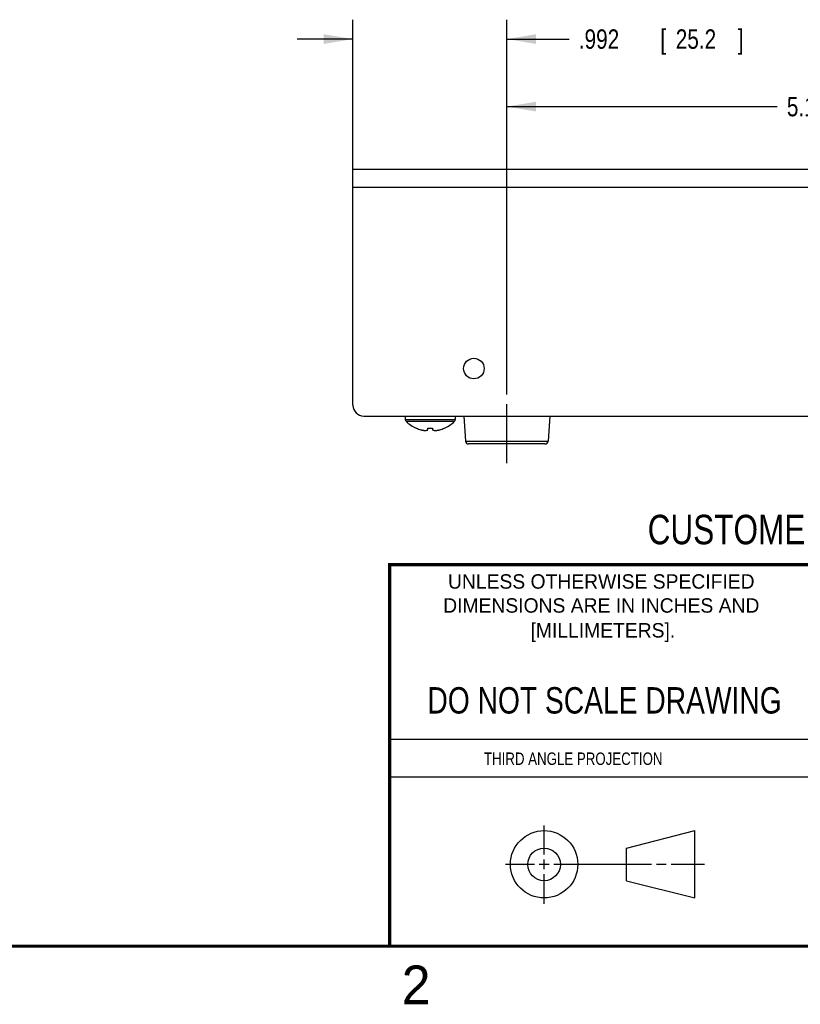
# Model space of a CAD drawing. Header units: inches. Extents: x 0 to 22, y 0 to 17.
# Tile 2 of 9: x 11.2 to 16.3, y 0.1 to 6.5. Entities that reach past the tile are written whole.
import ezdxf
from ezdxf.enums import TextEntityAlignment as Align

# ---------------------------------------------------------------- set-up
doc = ezdxf.new("R2010")
doc.units = ezdxf.units.IN
doc.header["$LTSCALE"] = 1.21
doc.header["$MEASUREMENT"] = 0
doc.linetypes.add('CENTER', pattern=[0.6, 0.375, -0.075, 0.075, -0.075])
doc.layers.get('0').update_dxf_attribs({"linetype": 'CONTINUOUS'})
doc.layers.add('DEFAULT_1', color=7, linetype='CENTER')
doc.layers.add('DIMENSIONS', color=7, linetype='CONTINUOUS')
doc.styles.get("Standard").update_dxf_attribs({"font": 'txt', "width": 0.8})
doc.dimstyles.new('DIMSTYLE_2', dxfattribs={"dimtxt": 0.125, "dimasz": 0.1875, "dimexe": 0.18, "dimexo": 0.0625, "dimgap": 0.09, "dimtad": 0, "dimtih": 1, "dimtoh": 1, "dimdec": 3, "dimzin": 4, "dimdsep": 46, "dimtxsty": 'STANDARD', "dimblk": '_FILLED', "dimblk1": '_FILLED', "dimblk2": '_FILLED', "dimcen": 0.09, "dimadec": 0, "dimazin": 0, "dimtp": 0.01, "dimtm": 0.01, "dimtfac": 1, "dimtdec": 3, "dimtofl": 0, "dimtmove": 0, "dimatfit": 3, "dimldrblk": '_FILLED', "dimfxl": 1, "dimtolj": 1, "dimtzin": 4, "dimarcsym": 0})

# ---------------------------------------------------------------- blocks, each defined once
blk = doc.blocks.new('_FILLED')
at = {"color": 0, "linetype": 'BYBLOCK'}
blk.add_solid([(0, 0), (-1, 0.167), (-1, -0.167)], dxfattribs=at)
blk = doc.blocks.new('*D22')
at = {"layer": 'DIMENSIONS', "color": 2, "linetype": 'CONTINUOUS'}
for p, q in [((13.373, 5.4546), (13.373, 6.4734)), ((14.365, 4.0576), (14.365, 6.4734)), ((13.373, 6.3484), (13.013, 6.3484)), ((14.365, 6.3484), (14.7669, 6.3484))]:
    blk.add_line(p, q, dxfattribs=at)
at = {"layer": 'DIMENSIONS', "color": 2, "linetype": 'CONTINUOUS', "xscale": 0.1875, "yscale": 0.1875, "zscale": 0.1875}
blk.add_blockref('_FILLED', (13.373, 6.3484), dxfattribs=at)
at = {"layer": 'DIMENSIONS', "color": 2, "linetype": 'CONTINUOUS', "xscale": 0.1875, "yscale": 0.1875, "zscale": 0.1875, "rotation": 180}
blk.add_blockref('_FILLED', (14.365, 6.3484), dxfattribs=at)
at = {"layer": 'DIMENSIONS', "color": 2, "linetype": 'CONTINUOUS', "width": 0.8}
for s, p in [('.992', (14.8294, 6.2859)), ('[', (15.3544, 6.2859)), ('25.2', (15.4544, 6.2859)), (']', (15.8544, 6.2859))]:
    blk.add_text(s, height=0.125, dxfattribs=at).set_placement(p)
blk = doc.blocks.new('*D23')
at = {"layer": 'DIMENSIONS', "color": 2, "linetype": 'CONTINUOUS'}
for p, q in [((14.365, 4.0576), (14.365, 6.038)), ((19.465, 4.0576), (19.465, 6.038)), ((14.365, 5.913), (16.1081, 5.913)), ((19.465, 5.913), (17.6581, 5.913))]:
    blk.add_line(p, q, dxfattribs=at)
at = {"layer": 'DIMENSIONS', "color": 2, "linetype": 'CONTINUOUS', "xscale": 0.1875, "yscale": 0.1875, "zscale": 0.1875, "rotation": 180}
blk.add_blockref('_FILLED', (14.365, 5.913), dxfattribs=at)
at = {"layer": 'DIMENSIONS', "color": 2, "linetype": 'CONTINUOUS', "xscale": 0.1875, "yscale": 0.1875, "zscale": 0.1875}
blk.add_blockref('_FILLED', (19.465, 5.913), dxfattribs=at)
at = {"layer": 'DIMENSIONS', "color": 2, "linetype": 'CONTINUOUS', "width": 0.8}
for s, p in [('5.100', (16.1706, 5.8505)), ('[', (16.7956, 5.8505)), ('129.54', (16.8956, 5.8505)), (']', (17.4956, 5.8505))]:
    blk.add_text(s, height=0.125, dxfattribs=at).set_placement(p)

msp = doc.modelspace()

# ---------------------------------------------------------------- linework, layer by layer
at = {"color": 7, "linetype": 'CONTINUOUS'}
for p, q in [((13.373, 3.9881), (13.373, 5.5081)), ((20.433, 5.5081), (13.373, 5.5081)), ((20.433, 5.3921), (13.373, 5.3921)), ((13.443, 3.9181), (20.363, 3.9181)), ((13.711, 3.9181), (13.711, 3.8948)), ((13.711, 3.8948), (14.033, 3.8948)), ((13.7155, 3.8841), (14.0285, 3.8841)), ((14.033, 3.9181), (14.033, 3.8948)), ((14.0877, 3.9181), (14.0987, 3.7567)), ((14.6422, 3.9181), (14.6312, 3.7567)), ((13.857, 3.8291), (13.857, 3.8394)), ((13.887, 3.8394), (13.887, 3.8291)), ((14.0987, 3.7567), (14.6312, 3.7567)), ((14.6113, 3.7381), (14.1187, 3.7381)), ((15.1374, 1.132), (15.5769, 1.2447)), ((15.5769, 0.8105), (15.5769, 1.2447)), ((15.1374, 0.9219), (15.1374, 1.132)), ((15.1374, 0.9219), (15.5769, 0.8105))]:
    msp.add_line(p, q, dxfattribs=at)
at = {"color": 2, "linetype": 'CONTINUOUS'}
for p, q in [((13.61, 1.835), (16.375, 1.835)), ((16.375, 1.5888), (13.61, 1.5888)), ((14.6059, 1.0901), (14.6059, 1.2769)), ((14.3557, 1.0276), (14.5434, 1.0276)), ((14.5747, 1.0276), (14.6372, 1.0276)), ((14.6059, 0.9964), (14.6059, 1.0589)), ((14.6684, 1.0276), (15.2987, 1.0276)), ((15.3299, 1.0276), (15.3924, 1.0276)), ((15.4237, 1.0276), (15.6394, 1.0276)), ((14.6059, 0.7723), (14.6059, 0.9651))]:
    msp.add_line(p, q, dxfattribs=at)
at = {"color": 7, "linetype": 'CONTINUOUS', "const_width": 0.02}
for points in [[(13.6, 2.9595), (21.5, 2.96)], [(13.61, 0.5), (13.61, 2.96)], [(0.5, 0.5), (21.5, 0.5)]]:
    msp.add_lwpolyline(points, dxfattribs=at)
at = {"color": 7, "linetype": 'CONTINUOUS'}
for centre, radius in [((14.153, 4.2241), 0.0663), ((14.6059, 1.0276), 0.2171), ((14.6054, 1.0269), 0.105)]:
    msp.add_circle(centre, radius, dxfattribs=at)
for centre, radius, start, end in [((13.443, 3.9881), 0.07, 180, 270), ((13.726, 3.8948), 0.015, 180, 225.48667), ((13.872, 4.0433), 0.2233, 225.48667, 245.93422), ((13.872, 4.0433), 0.2233, 294.06578, 314.51333), ((14.018, 3.8948), 0.015, 314.51333, 360), ((13.872, 4.0433), 0.2227, 246.23747, 254.10632), ((13.872, 4.0433), 0.2227, 285.89368, 293.76253), ((14.1187, 3.7581), 0.02, 183.90049, 270), ((14.6113, 3.7581), 0.02, 270, 356.09951)]:
    msp.add_arc(centre, radius, start, end, dxfattribs=at)
for points, knots in [([(13.7812, 3.8399), (13.7812, 3.8398), (13.7811, 3.8397), (13.781, 3.8395), (13.781, 3.8395)], [0, 0, 0, 0, 0.666432, 1, 1, 1, 1]), ([(13.7812, 3.8399), (13.7813, 3.8398), (13.7816, 3.8397), (13.7819, 3.8396), (13.7821, 3.8395), (13.7822, 3.8394)], [0, 0, 0, 0, 0.333328, 0.666662, 1, 1, 1, 1]), ([(13.811, 3.8291), (13.8122, 3.8288), (13.8146, 3.8282), (13.8181, 3.8275), (13.8214, 3.8269), (13.8246, 3.8263), (13.8278, 3.8259), (13.8309, 3.8255), (13.8339, 3.8251), (13.837, 3.8249), (13.8391, 3.8247), (13.8401, 3.8246)], [0, 0, 0, 0, 0.128504, 0.249047, 0.363373, 0.473194, 0.58017, 0.685437, 0.789896, 0.894463, 1, 1, 1, 1]), ([(13.8401, 3.8246), (13.8407, 3.8247), (13.8419, 3.8249), (13.8437, 3.8251), (13.8455, 3.8255), (13.8473, 3.8259), (13.8491, 3.8263), (13.851, 3.8269), (13.8529, 3.8275), (13.8549, 3.8282), (13.8563, 3.8288), (13.857, 3.8291)], [0, 0, 0, 0, 0.104347, 0.207969, 0.311692, 0.416367, 0.523012, 0.632926, 0.747743, 0.869412, 1, 1, 1, 1]), ([(13.857, 3.8399), (13.8587, 3.8398), (13.862, 3.8396), (13.867, 3.8395), (13.8703, 3.8394), (13.872, 3.8394)], [0, 0, 0, 0, 0.333093, 0.666462, 1, 1, 1, 1]), ([(13.857, 3.8394), (13.857, 3.8395), (13.857, 3.8396), (13.857, 3.8397), (13.857, 3.8398), (13.857, 3.8399)], [0, 0, 0, 0, 0.332128, 0.665462, 1, 1, 1, 1]), ([(13.872, 3.8394), (13.8736, 3.8394), (13.877, 3.8395), (13.8819, 3.8396), (13.8853, 3.8398), (13.8869, 3.8399)], [0, 0, 0, 0, 0.333547, 0.666918, 1, 1, 1, 1]), ([(13.8869, 3.8399), (13.8869, 3.8398), (13.8869, 3.8397), (13.887, 3.8396), (13.887, 3.8395), (13.887, 3.8394)], [0, 0, 0, 0, 0.334539, 0.667847, 1, 1, 1, 1]), ([(13.887, 3.8291), (13.8877, 3.8288), (13.8891, 3.8282), (13.8911, 3.8275), (13.8931, 3.8268), (13.8949, 3.8263), (13.8967, 3.8259), (13.8985, 3.8255), (13.9003, 3.8251), (13.902, 3.8249), (13.9032, 3.8247), (13.9038, 3.8246)], [0, 0, 0, 0, 0.133657, 0.257254, 0.373079, 0.483286, 0.589623, 0.693469, 0.795885, 0.897771, 1, 1, 1, 1]), ([(13.9038, 3.8246), (13.9048, 3.8247), (13.9069, 3.8249), (13.91, 3.8251), (13.9131, 3.8255), (13.9162, 3.8259), (13.9193, 3.8263), (13.9225, 3.8269), (13.9259, 3.8275), (13.9294, 3.8282), (13.9317, 3.8288), (13.933, 3.8291)], [0, 0, 0, 0, 0.105537, 0.210104, 0.314563, 0.41983, 0.526806, 0.636627, 0.750953, 0.871496, 1, 1, 1, 1]), ([(13.9617, 3.8394), (13.9618, 3.8395), (13.9621, 3.8396), (13.9624, 3.8397), (13.9626, 3.8398), (13.9627, 3.8399)], [0, 0, 0, 0, 0.333339, 0.666672, 1, 1, 1, 1]), ([(13.9627, 3.8399), (13.9628, 3.8398), (13.9628, 3.8397), (13.963, 3.8395), (13.963, 3.8395)], [0, 0, 0, 0, 0.666432, 1, 1, 1, 1])]:
    msp.add_open_spline(points, degree=3, knots=knots, dxfattribs=at)
at = {"layer": 'DEFAULT_1', "color": 7, "linetype": 'CENTER'}
msp.add_line((14.365, 3.6131), (14.365, 3.9951), dxfattribs=at)

# ---------------------------------------------------------------- texts
at = {"color": 7, "linetype": 'CONTINUOUS', "width": 0.8}
for s, height, p in [('CUSTOMER DRAWING', 0.19, (16.3742, 3.0911)), ('DO NOT SCALE DRAWING', 0.17, (14.9953, 1.9998))]:
    msp.add_text(s, height=height, dxfattribs=at).set_placement(p, align=Align.CENTER)
at = {"color": 2, "linetype": 'CONTINUOUS'}
for s, p in [('UNLESS OTHERWISE SPECIFIED', (14.9742, 2.8049)), ('DIMENSIONS ARE IN INCHES AND', (14.9742, 2.6501)), ('[MILLIMETERS].', (14.9844, 2.4899))]:
    msp.add_text(s, height=0.093, dxfattribs=at).set_placement(p, align=Align.CENTER)
at = {"color": 2, "linetype": 'CONTINUOUS', "width": 0.8}
msp.add_text('THIRD ANGLE PROJECTION', height=0.08, dxfattribs=at).set_placement((14.2178, 1.6686))
at = {"color": 2, "linetype": 'CONTINUOUS'}
msp.add_text('2', height=0.25, dxfattribs=at).set_placement((13.6875, 0.125))

# ---------------------------------------------------------------- dimensions: what is measured, and where the dimension line sits
at = {"layer": 'DIMENSIONS', "color": 2, "linetype": 'CONTINUOUS'}
for base, p1, p2, picture, middle in [((14.365, 6.3484), (13.373, 5.4546), (14.365, 4.0576), '*D22', (15.3919, 6.3484)), ((19.465, 5.913), (14.365, 4.0576), (19.465, 4.0576), '*D23', (16.8831, 5.913))]:
    dim = msp.add_linear_dim(base=base, p1=p1, p2=p2, dimstyle='DIMSTYLE_2', dxfattribs=at)
    dim.commit()
    dim.dimension.update_dxf_attribs({"geometry": picture, "text_midpoint": middle, "dimtype": 160})

doc.saveas('drawing.dxf')
